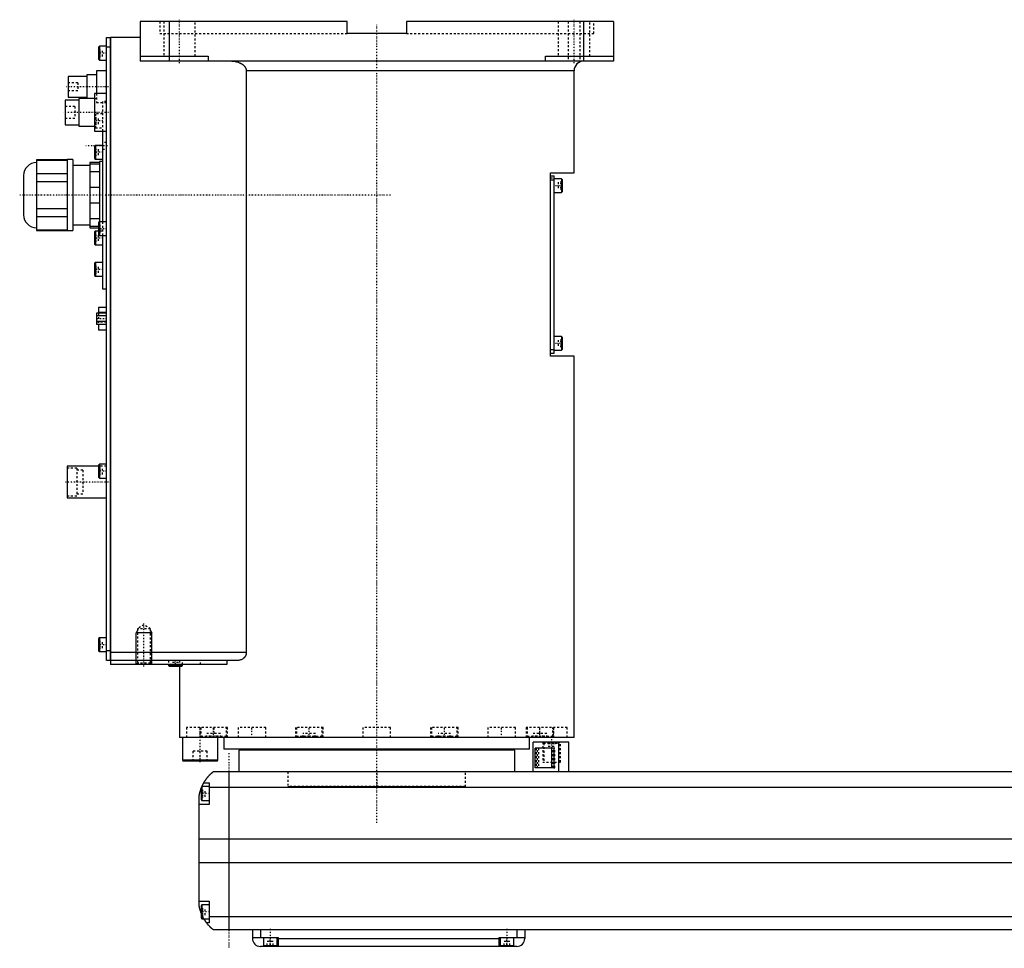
# Model space of a CAD drawing. Extents: x -181 to 906, y -123 to 443.
# Tile 1 of 4: x -181 to 318, y -82 to 389. Entities that reach past the tile are written whole.
import ezdxf

# ---------------------------------------------------------------- set-up
doc = ezdxf.new("R2010")
doc.units = 0
doc.linetypes.add('CENTER', pattern=[1.5, 0.45, -0.5, 0.05, -0.5])
doc.linetypes.add('DASHED', pattern=[2, 1, -1])
for name, color, linetype in [('AM_0', 7, 'CONTINUOUS'), ('AM_10', 7, 'CONTINUOUS'), ('AM_3', 7, 'DASHED'), ('AM_7', 7, 'CENTER')]:
    doc.layers.add(name, color=color, linetype=linetype)

msp = doc.modelspace()

# ---------------------------------------------------------------- linework, layer by layer
at = {"layer": 'AM_0', "color": 7, "linetype": 'CONTINUOUS'}
for p, q in [((-15, 388), (-120, 388)), ((-120, 388), (-120, 368)), ((-105, 368), (-105, 388)), ((-15, 382), (-15, 388)), ((15, 388), (15, 382)), ((120, 388), (15, 388)), ((105, 368), (105, 388)), ((120, 388), (120, 368)), ((-137, 64), (-137, 380)), ((-137, 380), (-135.05, 380)), ((-135.05, 64), (-135.05, 380)), ((-135, 379.95), (-135.05, 379.95)), ((-120, 380), (-135, 380)), ((-135, 380), (-135, 62)), ((15, 382), (-15, 382)), ((-140.6, 375.5), (-141, 375.1)), ((-141, 375.1), (-141, 368.9)), ((-137, 375.5), (-140.6, 375.5)), ((-140.6, 375.5), (-140.6, 368.5)), ((-135.05, 375), (-137, 375)), ((-135, 374.95), (-135.05, 374.95)), ((-120, 370.5), (-85.5, 370.5)), ((-85.5, 370.5), (-85.5, 368)), ((85.5, 370.5), (120, 370.5)), ((85.5, 368), (85.5, 370.5)), ((-141, 368.9), (-140.6, 368.5)), ((-140.6, 368.5), (-137, 368.5)), ((120, 368), (-120, 368)), ((-147, 360.25), (-156.5, 360.25)), ((-156.5, 360.25), (-156.5, 349.75)), ((-142, 361), (-147, 361)), ((-147, 361), (-147, 349)), ((-137, 363), (-142, 363)), ((-142, 363), (-142, 351.5)), ((-66.14, 363), (-66.14, 68)), ((100, 363), (-66.14, 363)), ((100, 311.3), (100, 363)), ((-156.5, 349.75), (-147, 349.75)), ((-137, 351.5), (-143, 351.5)), ((-143, 351.5), (-143, 332.5)), ((-151, 348.25), (-158, 348.25)), ((-158, 348.25), (-158, 335.75)), ((-143, 349), (-151, 349)), ((-151, 349), (-151, 335)), ((-158, 335.75), (-151, 335.75)), ((-151, 335), (-143, 335)), ((-143, 332.5), (-137, 332.5)), ((-139, 332.5), (-139, 286.5)), ((-142.6, 325.25), (-143, 324.85)), ((-143, 324.85), (-143, 318.65)), ((-139, 325.25), (-142.6, 325.25)), ((-142.6, 325.25), (-142.6, 318.25)), ((-157, 317.88), (-172.5, 317.88)), ((-172.5, 317.88), (-172.5, 282.12)), ((-172.5, 317.73), (-157, 317.73)), ((-154, 318), (-157, 318)), ((-157, 318), (-157, 282)), ((-154, 318), (-154, 282)), ((-145.5, 315), (-154, 315)), ((-140.5, 316.5), (-145.5, 316.5)), ((-145.5, 316.5), (-145.5, 283.5)), ((-145.5, 315.87), (-140.5, 315.87)), ((-143, 318.65), (-142.6, 318.25)), ((-142.6, 318.25), (-139, 318.25)), ((-139, 317), (-140.5, 317)), ((-140.5, 317), (-140.5, 286.48)), ((-179, 310), (-179, 290)), ((-157, 310.85), (-172.5, 310.85)), ((-140.5, 311.84), (-145.5, 311.84)), ((88, 218.3), (88, 311.3)), ((88, 311.3), (100, 311.3)), ((88, 309.8), (90, 309.8)), ((90, 219.8), (90, 309.8)), ((-172.5, 306.88), (-157, 306.88)), ((88, 307.8), (90, 307.8)), ((93.6, 308.3), (90, 308.3)), ((94, 307.9), (93.6, 308.3)), ((93.6, 308.3), (93.6, 301.3)), ((94, 307.9), (94, 301.7)), ((-145.5, 304.03), (-140.5, 304.03)), ((90, 301.3), (93.6, 301.3)), ((93.6, 301.3), (94, 301.7)), ((-140.5, 295.97), (-145.5, 295.97)), ((-157, 293.12), (-172.5, 293.12)), ((-172.5, 289.15), (-157, 289.15)), ((-154, 285), (-145.5, 285)), ((-145.5, 288.16), (-140.5, 288.16)), ((-140.6, 286.5), (-141, 286.1)), ((-141, 286.1), (-141, 279.9)), ((-137, 286.5), (-140.6, 286.5)), ((-140.6, 286.5), (-140.6, 279.5)), ((-157, 282.27), (-172.5, 282.27)), ((-172.5, 282.12), (-157, 282.12)), ((-157, 282), (-154, 282)), ((-141, 284.13), (-145.5, 284.13)), ((-145.5, 283.5), (-141, 283.5)), ((-142.6, 281.75), (-143, 281.35)), ((-143, 281.35), (-143, 275.15)), ((-141, 281.75), (-142.6, 281.75)), ((-142.6, 281.75), (-142.6, 274.75)), ((-141, 279.9), (-140.6, 279.5)), ((-140.6, 279.5), (-137, 279.5)), ((-139, 279.5), (-139, 252.5)), ((-143, 275.15), (-142.6, 274.75)), ((-142.6, 274.75), (-139, 274.75)), ((-142.6, 265.83), (-143, 265.43)), ((-143, 265.43), (-143, 259.23)), ((-139, 265.83), (-142.6, 265.83)), ((-142.6, 265.83), (-142.6, 258.83)), ((-143, 259.23), (-142.6, 258.83)), ((-142.6, 258.83), (-139, 258.83)), ((-139, 252.5), (-137, 252.5)), ((-137, 240.19), (-142, 240.19)), ((-142, 240.19), (-142, 234.41)), ((-137, 243), (-141.1, 243)), ((-141.1, 243), (-141.1, 240.19)), ((-137, 240.47), (-141.1, 240.47)), ((-137, 238.74), (-142, 238.74)), ((-137, 235.86), (-142, 235.86)), ((-137, 234.41), (-142, 234.41)), ((-141.1, 234.41), (-141.1, 231.6)), ((-137, 231.6), (-141.1, 231.6)), ((93.6, 228.3), (90, 228.3)), ((94, 227.9), (93.6, 228.3)), ((93.6, 228.3), (93.6, 221.3)), ((94, 227.9), (94, 221.7)), ((88, 221.8), (90, 221.8)), ((88, 219.8), (90, 219.8)), ((90, 221.3), (93.6, 221.3)), ((93.6, 221.3), (94, 221.7)), ((100, 218.3), (88, 218.3)), ((100, 25), (100, 218.3)), ((-141, 162.5), (-157, 162.5)), ((-157, 162.5), (-157, 146.5)), ((-140.6, 163.5), (-141, 163.1)), ((-141, 163.1), (-141, 156.9)), ((-137, 163.5), (-140.6, 163.5)), ((-140.6, 163.5), (-140.6, 156.5)), ((-141, 156.9), (-140.6, 156.5)), ((-140.6, 156.5), (-137, 156.5)), ((-157, 146.5), (-137, 146.5)), ((-140.6, 75.5), (-141, 75.1)), ((-141, 75.1), (-141, 68.9)), ((-137, 75.5), (-140.6, 75.5)), ((-140.6, 75.5), (-140.6, 68.5)), ((-141, 68.9), (-140.6, 68.5)), ((-140.6, 68.5), (-137, 68.5)), ((-137, 69), (-135.05, 69)), ((-135, 69.05), (-135.05, 69.05)), ((-66.14, 68), (-135, 68)), ((-135.05, 64), (-137, 64)), ((-135, 64.05), (-135.05, 64.05)), ((-70.42, 64), (-135, 64)), ((-75.99, 62), (-135, 62)), ((-105.5, 62), (-105.5, 61.4)), ((-105.5, 61.4), (-105.1, 61)), ((-98.5, 61.4), (-105.5, 61.4)), ((-98.9, 61), (-105.1, 61)), ((-100, 61), (-100, 25)), ((-98.9, 61), (-98.5, 61.4)), ((-98.5, 61.4), (-98.5, 62)), ((-75.99, 64), (-75.99, 62)), ((100, 25), (-100, 25)), ((-98.5, 25), (-98.5, 13.4)), ((-88.79, 25.01), (-88.79, 25)), ((-80.5, 13.4), (-80.5, 25)), ((-77.5, 25), (-77.5, 19)), ((-40.35, 25), (-40.35, 25)), ((77.5, 19), (77.5, 25)), ((88.79, 25), (88.79, 25.01)), ((79.35, 7.5), (79.35, 22.5)), ((97.35, 22.5), (79.35, 22.5)), ((92.35, 7.5), (92.35, 22.5)), ((97.35, 7.5), (97.35, 22.5)), ((77.5, 19), (-77.5, 19)), ((-70, 18.5), (-70, 7.5)), ((70, 18.5), (-70, 18.5)), ((-55, 19), (-55, 18.5)), ((55, 18.5), (55, 19)), ((70, 7.5), (70, 18.5)), ((89.75, 19.5), (80.32, 19.5)), ((80.32, 9.5), (80.32, 19.5)), ((88.64, 19.5), (88.64, 9.5)), ((89.75, 19.5), (89.75, 9.5)), ((-98.5, 13.4), (-98.1, 13)), ((-80.5, 13.4), (-98.5, 13.4)), ((-80.9, 13), (-98.1, 13)), ((-80.9, 13), (-80.5, 13.4)), ((517, 7.5), (-83, 7.5)), ((-75, 7.5), (-75, -72.5)), ((89.75, 9.5), (80.32, 9.5)), ((-88.6, 0), (-89, -0.4)), ((-85, 0), (-88.6, 0)), ((-88.6, 0), (-88.6, -7)), ((-87.65, 2), (-85, 2)), ((-85, 2), (-85, -9)), ((-90, -60.5), (-90, -4.5)), ((-89, -0.4), (-89, -6.6)), ((-85, -0.2), (519, -0.2)), ((-85, -9), (-90, -9)), ((-89, -6.6), (-88.6, -7)), ((-88.6, -7), (-85, -7)), ((-90, -26.54), (524, -26.54)), ((-90, -38.4), (524, -38.4)), ((-90, -58), (-85, -58)), ((-85, -58), (-85, -69)), ((-88.6, -60), (-89, -60.4)), ((-89, -60.4), (-89, -66.6)), ((-85, -60), (-88.6, -60)), ((-88.6, -60), (-88.6, -67)), ((-89, -66.6), (-88.6, -67)), ((-88.6, -67), (-85, -67)), ((-85, -69), (-86.34, -69)), ((-85, -65.78), (519, -65.78)), ((-83, -72.5), (517, -72.5)), ((-63, -72.5), (-63, -77)), ((-59, -72.5), (-59, -76.5)), ((71, -72.5), (71, -76.5)), ((75, -72.5), (75, -77)), ((-63, -76.5), (-50, -76.5)), ((-57.5, -76.5), (-57.5, -80.5)), ((-50.5, -80.5), (-50.5, -76.5)), ((-50, -76.5), (-50, -81)), ((-50, -77), (62, -77)), ((62, -76.5), (75, -76.5)), ((62, -81), (62, -76.5)), ((62.5, -76.5), (62.5, -80.5)), ((69.5, -80.5), (69.5, -76.5)), ((71, -81), (-59, -81)), ((-57.5, -80.5), (-50.5, -80.5)), ((-54, -81), (-54, -80.5)), ((62.5, -80.5), (69.5, -80.5)), ((66, -81), (66, -80.5))]:
    msp.add_line(p, q, dxfattribs=at)
for points in [[(-73.48, 368, 0), (-73.23, 368, 0), (-72.69, 367.97, 0), (-72.14, 367.91, 0), (-71.86, 367.87, 0), (-71.59, 367.82, 0), (-71.05, 367.7, 0), (-70.53, 367.56, 0), (-70.04, 367.4, 0), (-69.53, 367.19, 0), (-69.24, 367.05, 0), (-69.16, 367.01, 0), (-69.07, 366.97, 0), (-69.03, 366.95, 0), (-68.99, 366.93, 0), (-68.91, 366.88, 0), (-68.83, 366.84, 0), (-68.79, 366.81, 0), (-68.75, 366.79, 0), (-68.67, 366.74, 0), (-68.59, 366.7, 0), (-68.55, 366.67, 0), (-68.51, 366.65, 0), (-68.44, 366.6, 0), (-68.36, 366.55, 0), (-68.29, 366.5, 0), (-68.21, 366.45, 0), (-68.14, 366.4, 0), (-68.11, 366.37, 0), (-68.07, 366.35, 0), (-68, 366.29, 0), (-67.93, 366.24, 0), (-67.87, 366.19, 0), (-67.8, 366.13, 0), (-67.73, 366.08, 0), (-67.7, 366.05, 0), (-67.66, 366.02, 0), (-67.6, 365.96, 0), (-67.53, 365.89, 0), (-67.46, 365.83, 0), (-67.4, 365.77, 0), (-67.33, 365.7, 0), (-67.3, 365.67, 0), (-67.27, 365.63, 0), (-67.21, 365.56, 0), (-67.15, 365.49, 0), (-67.09, 365.42, 0), (-67.03, 365.35, 0), (-66.97, 365.28, 0), (-66.94, 365.24, 0), (-66.92, 365.21, 0), (-66.86, 365.13, 0), (-66.81, 365.06, 0), (-66.76, 364.98, 0), (-66.71, 364.91, 0), (-66.67, 364.83, 0), (-66.65, 364.79, 0), (-66.62, 364.76, 0), (-66.58, 364.68, 0), (-66.54, 364.6, 0), (-66.52, 364.57, 0), (-66.5, 364.53, 0), (-66.47, 364.45, 0), (-66.43, 364.37, 0), (-66.41, 364.32, 0), (-66.4, 364.28, 0), (-66.36, 364.2, 0), (-66.33, 364.11, 0), (-66.3, 364.02, 0), (-66.28, 363.94, 0), (-66.25, 363.85, 0), (-66.24, 363.8, 0), (-66.23, 363.76, 0), (-66.21, 363.67, 0), (-66.19, 363.58, 0), (-66.18, 363.49, 0), (-66.17, 363.4, 0), (-66.16, 363.31, 0), (-66.15, 363.26, 0), (-66.15, 363.22, 0), (-66.15, 363.13, 0), (-66.14, 363.04, 0), (-66.14, 363, 0)], [(-66.14, 68, 0), (-66.14, 67.97, 0), (-66.15, 67.9, 0), (-66.15, 67.83, 0), (-66.15, 67.79, 0), (-66.15, 67.76, 0), (-66.16, 67.69, 0), (-66.16, 67.62, 0), (-66.17, 67.55, 0), (-66.18, 67.48, 0), (-66.19, 67.41, 0), (-66.2, 67.38, 0), (-66.21, 67.34, 0), (-66.22, 67.27, 0), (-66.23, 67.21, 0), (-66.25, 67.14, 0), (-66.27, 67.07, 0), (-66.29, 67, 0), (-66.3, 66.97, 0), (-66.31, 66.94, 0), (-66.33, 66.87, 0), (-66.35, 66.81, 0), (-66.36, 66.77, 0), (-66.37, 66.74, 0), (-66.4, 66.68, 0), (-66.42, 66.61, 0), (-66.44, 66.58, 0), (-66.45, 66.55, 0), (-66.48, 66.49, 0), (-66.51, 66.43, 0), (-66.54, 66.37, 0), (-66.57, 66.31, 0), (-66.6, 66.25, 0), (-66.62, 66.22, 0), (-66.63, 66.19, 0), (-66.67, 66.13, 0), (-66.7, 66.07, 0), (-66.74, 66.02, 0), (-66.77, 65.96, 0), (-66.81, 65.91, 0), (-66.83, 65.88, 0), (-66.84, 65.86, 0), (-66.88, 65.8, 0), (-66.92, 65.75, 0), (-66.96, 65.7, 0), (-67, 65.65, 0), (-67.04, 65.6, 0), (-67.06, 65.58, 0), (-67.08, 65.56, 0), (-67.12, 65.51, 0), (-67.16, 65.47, 0), (-67.2, 65.42, 0), (-67.24, 65.38, 0), (-67.28, 65.34, 0), (-67.3, 65.32, 0), (-67.32, 65.3, 0), (-67.36, 65.25, 0), (-67.4, 65.21, 0), (-67.45, 65.17, 0), (-67.49, 65.14, 0), (-67.53, 65.1, 0), (-67.55, 65.08, 0), (-67.58, 65.06, 0), (-67.62, 65.02, 0), (-67.67, 64.99, 0), (-67.69, 64.97, 0), (-67.83, 64.86, 0), (-68.12, 64.67, 0), (-68.41, 64.5, 0), (-68.72, 64.36, 0), (-69.03, 64.24, 0), (-69.34, 64.14, 0), (-69.5, 64.1, 0), (-69.66, 64.07, 0), (-69.97, 64.02, 0), (-70.27, 64, 0), (-70.42, 64, 0)], [(-87.65, 2, 0), (-87.62, 2.05, 0), (-87.57, 2.14, 0), (-87.52, 2.23, 0), (-87.49, 2.27, 0), (-87.46, 2.32, 0), (-87.41, 2.41, 0), (-87.35, 2.5, 0), (-87.3, 2.59, 0), (-87.24, 2.68, 0), (-87.19, 2.76, 0), (-87.16, 2.81, 0), (-87.13, 2.85, 0), (-87.07, 2.94, 0), (-87.02, 3.03, 0), (-86.96, 3.11, 0), (-86.9, 3.2, 0), (-86.85, 3.28, 0), (-86.82, 3.33, 0), (-86.79, 3.37, 0), (-86.73, 3.45, 0), (-86.67, 3.53, 0), (-86.64, 3.58, 0), (-86.62, 3.62, 0), (-86.56, 3.7, 0), (-86.5, 3.78, 0), (-86.47, 3.82, 0), (-86.44, 3.86, 0), (-86.38, 3.94, 0), (-86.33, 4.01, 0), (-86.27, 4.09, 0), (-86.21, 4.17, 0), (-86.15, 4.24, 0), (-86.12, 4.28, 0), (-86.1, 4.32, 0), (-86.04, 4.39, 0), (-85.98, 4.46, 0), (-85.92, 4.54, 0), (-85.87, 4.61, 0), (-85.81, 4.68, 0), (-85.78, 4.71, 0), (-85.75, 4.75, 0), (-85.69, 4.82, 0), (-85.64, 4.89, 0), (-85.58, 4.95, 0), (-85.52, 5.02, 0), (-85.47, 5.08, 0), (-85.44, 5.12, 0), (-85.41, 5.15, 0), (-85.36, 5.21, 0), (-85.3, 5.28, 0), (-85.25, 5.34, 0), (-85.19, 5.4, 0), (-85.14, 5.46, 0), (-85.11, 5.49, 0), (-85.08, 5.52, 0), (-85.03, 5.58, 0), (-84.97, 5.64, 0), (-84.92, 5.7, 0), (-84.87, 5.75, 0), (-84.81, 5.81, 0), (-84.79, 5.84, 0), (-84.76, 5.87, 0), (-84.71, 5.92, 0), (-84.66, 5.98, 0), (-84.63, 6, 0), (-84.6, 6.03, 0), (-84.55, 6.08, 0), (-84.5, 6.13, 0), (-84.48, 6.16, 0), (-84.45, 6.18, 0), (-84.4, 6.23, 0), (-84.35, 6.28, 0), (-84.3, 6.33, 0), (-84.25, 6.38, 0), (-84.2, 6.43, 0), (-84.18, 6.45, 0), (-84.16, 6.47, 0), (-84.11, 6.52, 0), (-84.06, 6.56, 0), (-84.02, 6.61, 0), (-83.97, 6.65, 0), (-83.93, 6.69, 0), (-83.9, 6.71, 0), (-83.88, 6.73, 0), (-83.84, 6.77, 0), (-83.8, 6.81, 0), (-83.75, 6.85, 0), (-83.71, 6.88, 0), (-83.67, 6.92, 0), (-83.66, 6.94, 0), (-83.64, 6.95, 0), (-83.6, 6.99, 0), (-83.56, 7.02, 0), (-83.53, 7.05, 0), (-83.49, 7.08, 0), (-83.46, 7.11, 0), (-83.44, 7.13, 0), (-83.43, 7.14, 0), (-83.39, 7.17, 0), (-83.36, 7.19, 0), (-83.34, 7.22, 0), (-83.31, 7.24, 0), (-83.28, 7.27, 0), (-83.27, 7.28, 0), (-83.25, 7.29, 0), (-83.23, 7.31, 0), (-83.21, 7.33, 0), (-83.2, 7.34, 0), (-83.18, 7.35, 0), (-83.16, 7.36, 0), (-83.14, 7.38, 0), (-83.13, 7.39, 0), (-83.13, 7.4, 0), (-83.11, 7.41, 0), (-83.09, 7.42, 0), (-83.08, 7.44, 0), (-83.06, 7.45, 0), (-83.05, 7.46, 0), (-83.05, 7.46, 0), (-83.04, 7.47, 0), (-83.03, 7.47, 0), (-83.02, 7.48, 0), (-83.02, 7.49, 0), (-83.01, 7.49, 0), (-83.01, 7.49, 0), (-83.01, 7.5, 0), (-83, 7.5, 0), (-83, 7.5, 0), (-83, 7.5, 0), (-83, 7.5, 0)], [(-88.69, -0.09, 0), (-88.65, 0.01, 0), (-88.56, 0.21, 0), (-88.47, 0.4, 0), (-88.43, 0.49, 0), (-88.39, 0.58, 0), (-88.31, 0.76, 0), (-88.22, 0.92, 0), (-88.14, 1.08, 0), (-88.07, 1.23, 0), (-88, 1.36, 0), (-87.96, 1.43, 0), (-87.93, 1.49, 0), (-87.87, 1.6, 0), (-87.82, 1.7, 0), (-87.77, 1.79, 0), (-87.73, 1.86, 0), (-87.7, 1.91, 0), (-87.68, 1.94, 0), (-87.67, 1.96, 0), (-87.66, 1.98, 0), (-87.65, 2, 0), (-87.65, 2, 0)], [(-90, -4.5, 0), (-89.98, -4.39, 0), (-89.94, -4.18, 0), (-89.9, -3.97, 0), (-89.88, -3.87, 0), (-89.86, -3.77, 0), (-89.81, -3.56, 0), (-89.77, -3.36, 0), (-89.72, -3.15, 0), (-89.66, -2.95, 0), (-89.61, -2.74, 0), (-89.58, -2.64, 0), (-89.55, -2.54, 0), (-89.49, -2.33, 0), (-89.43, -2.13, 0), (-89.37, -1.92, 0), (-89.31, -1.72, 0), (-89.24, -1.52, 0), (-89.21, -1.43, 0), (-89.17, -1.33, 0), (-89.1, -1.14, 0), (-89.03, -0.95, 0), (-89, -0.86, 0)], [(-89, -64.14, 0), (-89.04, -64.04, 0), (-89.11, -63.84, 0), (-89.18, -63.64, 0), (-89.22, -63.54, 0), (-89.25, -63.44, 0), (-89.32, -63.24, 0), (-89.38, -63.03, 0), (-89.45, -62.82, 0), (-89.51, -62.61, 0), (-89.57, -62.41, 0), (-89.6, -62.3, 0), (-89.63, -62.2, 0), (-89.68, -61.99, 0), (-89.73, -61.78, 0), (-89.78, -61.57, 0), (-89.83, -61.37, 0), (-89.87, -61.17, 0), (-89.89, -61.07, 0), (-89.91, -60.97, 0), (-89.95, -60.78, 0), (-89.98, -60.59, 0), (-90, -60.5, 0)], [(-86.34, -69, 0), (-86.34, -69, 0), (-86.35, -68.98, 0), (-86.37, -68.96, 0), (-86.38, -68.94, 0), (-86.4, -68.92, 0), (-86.44, -68.86, 0), (-86.49, -68.79, 0), (-86.55, -68.71, 0), (-86.62, -68.61, 0), (-86.7, -68.5, 0), (-86.74, -68.44, 0), (-86.78, -68.38, 0), (-86.87, -68.25, 0), (-86.96, -68.11, 0), (-87.06, -67.96, 0), (-87.16, -67.8, 0), (-87.27, -67.64, 0), (-87.32, -67.55, 0), (-87.37, -67.47, 0), (-87.48, -67.29, 0), (-87.59, -67.1, 0), (-87.65, -67, 0)], [(-83, -72.5, 0), (-83, -72.5, 0), (-83.01, -72.49, 0), (-83.02, -72.49, 0), (-83.02, -72.48, 0), (-83.03, -72.48, 0), (-83.03, -72.48, 0), (-83.04, -72.47, 0), (-83.04, -72.46, 0), (-83.05, -72.46, 0), (-83.06, -72.45, 0), (-83.07, -72.44, 0), (-83.07, -72.44, 0), (-83.08, -72.43, 0), (-83.09, -72.43, 0), (-83.1, -72.42, 0), (-83.11, -72.41, 0), (-83.11, -72.41, 0), (-83.13, -72.39, 0), (-83.14, -72.38, 0), (-83.15, -72.38, 0), (-83.16, -72.37, 0), (-83.17, -72.36, 0), (-83.19, -72.34, 0), (-83.21, -72.33, 0), (-83.22, -72.31, 0), (-83.24, -72.3, 0), (-83.25, -72.29, 0), (-83.26, -72.28, 0), (-83.28, -72.26, 0), (-83.3, -72.25, 0), (-83.32, -72.23, 0), (-83.35, -72.21, 0), (-83.37, -72.19, 0), (-83.38, -72.18, 0), (-83.39, -72.17, 0), (-83.42, -72.15, 0), (-83.44, -72.13, 0), (-83.47, -72.1, 0), (-83.49, -72.08, 0), (-83.52, -72.06, 0), (-83.54, -72.04, 0), (-83.55, -72.03, 0), (-83.58, -72.01, 0), (-83.61, -71.98, 0), (-83.64, -71.95, 0), (-83.67, -71.93, 0), (-83.7, -71.9, 0), (-83.71, -71.89, 0), (-83.73, -71.87, 0), (-83.76, -71.84, 0), (-83.79, -71.81, 0), (-83.83, -71.78, 0), (-83.86, -71.75, 0), (-83.89, -71.72, 0), (-83.91, -71.7, 0), (-83.93, -71.69, 0), (-83.96, -71.65, 0), (-84, -71.62, 0), (-84.02, -71.6, 0), (-84.04, -71.59, 0), (-84.07, -71.55, 0), (-84.11, -71.52, 0), (-84.13, -71.5, 0), (-84.15, -71.48, 0), (-84.19, -71.44, 0), (-84.22, -71.41, 0), (-84.26, -71.37, 0), (-84.3, -71.33, 0), (-84.34, -71.29, 0), (-84.36, -71.27, 0), (-84.38, -71.25, 0), (-84.42, -71.21, 0), (-84.46, -71.17, 0), (-84.6, -71.03, 0), (-84.86, -70.77, 0), (-85.11, -70.49, 0), (-85.38, -70.19, 0), (-85.51, -70.03, 0), (-85.65, -69.87, 0), (-85.92, -69.54, 0), (-86.2, -69.18, 0), (-86.34, -69, 0)]]:
    msp.add_polyline3d(points, dxfattribs=at)
for centre, radius, start, end in [((105, 363), 5, 90, 180), ((-172.5, 310), 6.5, 90, 180), ((-172.5, 290), 6.5, 180, 270), ((-59, -77), 4, 180, 270), ((71, -77), 4, 270, 0)]:
    msp.add_arc(centre, radius, start, end, dxfattribs=at)
at = {"layer": 'AM_10', "color": 7, "linetype": 'CONTINUOUS'}
for p, q in [((-121.32, 79.17), (-122, 78)), ((-114, 78), (-122, 78)), ((-122, 62), (-122, 78)), ((-114.68, 79.17), (-114, 78)), ((-114, 62), (-114, 78))]:
    msp.add_line(p, q, dxfattribs=at)
at = {"layer": 'AM_3', "color": 6, "linetype": 'DASHED'}
for p, q in [((-110, 388), (-110, 382)), ((-108, 388), (-108, 370.5)), ((-92, 370.5), (-92, 388)), ((92, 388), (92, 370.5)), ((97, 388), (97, 368)), ((103, 388), (103, 368)), ((108, 370.5), (108, 388)), ((110, 382), (110, 388)), ((-110, 382), (-15, 382)), ((15, 382), (110, 382)), ((-141, 373.73), (-139, 373.73)), ((-141, 372.87), (-139, 372.87)), ((-141, 371.13), (-139, 371.13)), ((-141, 370.27), (-139, 370.27)), ((-139, 370.27), (-139, 373.73)), ((-151.5, 357), (-156.5, 357)), ((-151.5, 357), (-151.5, 353)), ((-156.5, 353), (-151.5, 353)), ((-142, 351.5), (-142, 347)), ((-153, 345), (-158, 345)), ((-153, 345), (-153, 339)), ((-143, 349), (-142, 349)), ((-142, 347), (-137, 347)), ((-137, 347.5), (-139, 347.5)), ((-139, 347.5), (-139, 332.5)), ((-142.6, 341.17), (-143, 340.77)), ((-143, 339.4), (-141, 339.4)), ((-139, 341.17), (-142.6, 341.17)), ((-142.6, 341.17), (-142.6, 334.17)), ((-141, 335.94), (-141, 339.4)), ((-158, 339), (-153, 339)), ((-143, 338.54), (-141, 338.54)), ((-143, 336.81), (-141, 336.81)), ((-143, 335.94), (-141, 335.94)), ((-143, 334.57), (-142.6, 334.17)), ((-142.6, 334.17), (-139, 334.17)), ((-137, 326.65), (-139, 326.65)), ((-143, 323.25), (-141, 323.25)), ((-143, 321.75), (-141, 321.75)), ((-143, 320.25), (-141, 320.25)), ((-141, 320.25), (-141, 323.25)), ((-139, 323.35), (-137, 323.35)), ((88, 308.8), (90, 308.8)), ((94, 306.53), (92, 306.53)), ((92, 306.53), (92, 303.07)), ((94, 305.67), (92, 305.67)), ((94, 303.93), (92, 303.93)), ((94, 303.07), (92, 303.07)), ((-141, 284.73), (-139, 284.73)), ((-140.5, 286.48), (-140.5, 283)), ((-139, 286.5), (-139, 279.5)), ((-143, 279.75), (-141, 279.75)), ((-140.5, 284.13), (-141, 284.13)), ((-141, 283.87), (-139, 283.87)), ((-141, 283.5), (-140.5, 283.5)), ((-141, 282.13), (-139, 282.13)), ((-139, 281.75), (-141, 281.75)), ((-141, 281.27), (-139, 281.27)), ((-141, 276.75), (-141, 279.75)), ((-140.5, 283), (-139, 283)), ((-143, 278.25), (-141, 278.25)), ((-143, 276.75), (-141, 276.75)), ((-143, 264.06), (-141, 264.06)), ((-143, 263.19), (-141, 263.19)), ((-143, 261.46), (-141, 261.46)), ((-143, 260.6), (-141, 260.6)), ((-141, 260.6), (-141, 264.06)), ((-141.1, 240.19), (-141.1, 234.41)), ((-137, 238.85), (-142, 238.85)), ((-142, 235.75), (-137, 235.75)), ((-137, 235.87), (-141.1, 235.87)), ((94, 226.53), (92, 226.53)), ((92, 226.53), (92, 223.07)), ((94, 225.67), (92, 225.67)), ((94, 223.93), (92, 223.93)), ((94, 223.07), (92, 223.07)), ((-152, 161.5), (-157, 161.5)), ((-152, 161.5), (-152, 147.5)), ((-149, 160.5), (-152, 160.5)), ((-149, 160.5), (-149, 148.5)), ((-137, 162.5), (-141, 162.5)), ((-141, 161.73), (-139, 161.73)), ((-141, 160.87), (-139, 160.87)), ((-139, 158.27), (-139, 161.73)), ((-141, 159.13), (-139, 159.13)), ((-141, 158.27), (-139, 158.27)), ((-157, 147.5), (-152, 147.5)), ((-152, 148.5), (-149, 148.5)), ((-118, 82), (-121.32, 80.08)), ((-121.32, 80.08), (-121.32, 62.68)), ((-114.68, 80.08), (-121.32, 80.08)), ((-114.68, 80.08), (-118, 82)), ((-114.68, 62.68), (-114.68, 80.08)), ((-141, 73.73), (-139, 73.73)), ((-141, 72.87), (-139, 72.87)), ((-141, 71.13), (-139, 71.13)), ((-141, 70.27), (-139, 70.27)), ((-139, 70.27), (-139, 73.73)), ((-121.32, 62.68), (-122, 62)), ((-114.68, 62.68), (-121.32, 62.68)), ((-114, 62), (-114.68, 62.68)), ((-105.5, 64), (-105.5, 62)), ((-103.5, 61), (-103.5, 63)), ((-100.5, 63), (-103.5, 63)), ((-102, 61), (-102, 63)), ((-100.5, 61), (-100.5, 63)), ((-100, 64), (-100, 61)), ((-98.9, 61), (-100, 61)), ((-98.5, 62), (-98.5, 64)), ((-89.3, 62), (-89.3, 64)), ((-96.5, 30), (-96.5, 25)), ((-75.69, 30), (-96.5, 30)), ((-89.69, 30), (-89.69, 25)), ((-89.19, 30), (-89.19, 25.4)), ((-82.5, 25), (-82.5, 30)), ((-76.19, 25.4), (-76.19, 30)), ((-75.69, 25), (-75.69, 30)), ((-70.29, 30), (-70.29, 25)), ((-56.29, 30), (-70.29, 30)), ((-56.29, 25), (-56.29, 30)), ((-41.25, 30), (-41.25, 25)), ((-27.25, 30), (-41.25, 30)), ((-40.75, 30), (-40.75, 25.4)), ((-27.75, 25.4), (-27.75, 30)), ((-27.25, 25), (-27.25, 30)), ((-7, 30), (-7, 25)), ((7, 30), (-7, 30)), ((7, 25), (7, 30)), ((27.25, 30), (27.25, 25)), ((41.25, 30), (27.25, 30)), ((27.75, 30), (27.75, 25.4)), ((40.75, 25.4), (40.75, 30)), ((41.25, 25), (41.25, 30)), ((56.29, 30), (56.29, 25)), ((70.29, 30), (56.29, 30)), ((70.29, 25), (70.29, 30)), ((75.69, 30), (75.69, 25)), ((96.5, 30), (75.69, 30)), ((76.19, 30), (76.19, 25.4)), ((82.5, 30), (82.5, 25)), ((89.19, 25.4), (89.19, 30)), ((89.69, 25), (89.69, 30)), ((96.5, 25), (96.5, 30)), ((-89.19, 25.4), (-88.79, 25.01)), ((-76.19, 25.4), (-89.19, 25.4)), ((-86.12, 25), (-86.12, 27)), ((-79.25, 27), (-86.12, 27)), ((-84.8, 25), (-84.8, 27)), ((-84.01, 25), (-84.01, 27)), ((-81.36, 25), (-81.36, 27)), ((-80.58, 25), (-80.58, 27)), ((-79.25, 25), (-79.25, 27)), ((-76.59, 25), (-76.19, 25.4)), ((-40.75, 25.4), (-40.35, 25)), ((-27.75, 25.4), (-40.75, 25.4)), ((-37.45, 25), (-37.45, 27)), ((-31.05, 27), (-37.45, 27)), ((-37, 25), (-37, 27)), ((-34.7, 25), (-34.7, 27)), ((-33.8, 25), (-33.8, 27)), ((-31.5, 25), (-31.5, 27)), ((-31.05, 25), (-31.05, 27)), ((-28.15, 25), (-27.75, 25.4)), ((27.75, 25.4), (28.15, 25)), ((40.75, 25.4), (27.75, 25.4)), ((31.05, 25), (31.05, 27)), ((37.45, 27), (31.05, 27)), ((31.5, 25), (31.5, 27)), ((33.8, 25), (33.8, 27)), ((34.7, 25), (34.7, 27)), ((37, 25), (37, 27)), ((37.45, 25), (37.45, 27)), ((40.35, 25), (40.75, 25.4)), ((76.19, 25.4), (76.59, 25)), ((89.19, 25.4), (76.19, 25.4)), ((79.25, 25), (79.25, 27)), ((86.12, 27), (79.25, 27)), ((80.58, 25), (80.58, 27)), ((81.36, 25), (81.36, 27)), ((84.01, 25), (84.01, 27)), ((84.8, 25), (84.8, 27)), ((86.12, 25), (86.12, 27)), ((88.79, 25.01), (89.19, 25.4)), ((84.1, 22.5), (84.1, 12.5)), ((85, 22.5), (84.6, 22.1)), ((84.6, 22.1), (84.6, 12.5)), ((84.6, 22.1), (92.6, 22.1)), ((86.87, 22.5), (86.87, 20.5)), ((86.87, 20.5), (90.33, 20.5)), ((87.73, 22.5), (87.73, 20.5)), ((89.47, 22.5), (89.47, 20.5)), ((90.33, 22.5), (90.33, 20.5)), ((92.6, 22.1), (92.2, 22.5)), ((92.6, 12.5), (92.6, 22.1)), ((93.1, 12.5), (93.1, 22.5)), ((-93, 13), (-93, 18)), ((-86, 18), (-93, 18)), ((-89.5, 13), (-89.5, 18)), ((-86, 13), (-86, 18)), ((80.84, 19.5), (80.84, 9.5)), ((81.43, 9.5), (81.43, 19.5)), ((81.95, 19.5), (81.95, 9.5)), ((90.27, 19.5), (88.64, 19.5)), ((89.16, 9.5), (89.16, 19.5)), ((90.27, 9.5), (90.27, 19.5)), ((84.1, 12.5), (93.1, 12.5)), ((-45, 7.5), (-45, 0)), ((-45, 7.5), (-45, 0)), ((45, 0), (45, 7.5)), ((45, 0), (45, 7.5)), ((89.75, 9.5), (90.27, 9.5)), ((-45, 0), (45, 0)), ((45, 0), (-45, 0)), ((-89, -1.77), (-87, -1.77)), ((-89, -2.63), (-87, -2.63)), ((-89, -4.37), (-87, -4.37)), ((-87, -5.23), (-87, -1.77)), ((-89, -5.23), (-87, -5.23)), ((-89, -61.77), (-87, -61.77)), ((-89, -62.63), (-87, -62.63)), ((-89, -64.37), (-87, -64.37)), ((-87, -65.23), (-87, -61.77)), ((-89, -65.23), (-87, -65.23)), ((-55.5, -80.5), (-55.5, -78.5)), ((-52.5, -78.5), (-55.5, -78.5)), ((-54, -80.5), (-54, -76.5)), ((-52.5, -80.5), (-52.5, -78.5)), ((64.5, -80.5), (64.5, -78.5)), ((67.5, -78.5), (64.5, -78.5)), ((66, -80.5), (66, -76.5)), ((67.5, -80.5), (67.5, -78.5))]:
    msp.add_line(p, q, dxfattribs=at)
for points in [[(-89, -0.86, 0), (-88.95, -0.72, 0), (-88.84, -0.46, 0), (-88.74, -0.21, 0), (-88.69, -0.09, 0)], [(-87.65, -67, 0), (-87.69, -66.93, 0), (-87.76, -66.8, 0), (-87.84, -66.66, 0), (-87.88, -66.59, 0), (-87.92, -66.51, 0), (-88, -66.37, 0), (-88.08, -66.22, 0), (-88.15, -66.06, 0), (-88.23, -65.91, 0), (-88.31, -65.75, 0), (-88.35, -65.67, 0), (-88.39, -65.59, 0), (-88.46, -65.42, 0), (-88.54, -65.26, 0), (-88.61, -65.09, 0), (-88.69, -64.92, 0), (-88.76, -64.75, 0), (-88.8, -64.66, 0), (-88.83, -64.57, 0), (-88.9, -64.4, 0), (-88.97, -64.23, 0), (-89, -64.14, 0)]]:
    msp.add_polyline3d(points, dxfattribs=at)
at = {"layer": 'AM_7', "color": 4, "linetype": 'CENTER'}
for p, q in [((-100, 367), (-100, 389)), ((0, -18.4), (0, 386.4)), ((100, 367), (100, 389)), ((-136.8, 372), (-141.2, 372)), ((-136.03, 355), (-157.47, 355)), ((-135.95, 342), (-159.05, 342)), ((-138.8, 337.67), (-143.2, 337.67)), ((-136.5, 325), (-147.5, 325)), ((-138.8, 321.75), (-143.2, 321.75)), ((94.2, 304.8), (89.8, 304.8)), ((6.95, 300), (-181, 300)), ((-136.8, 283), (-141.2, 283)), ((-138.8, 278.25), (-143.2, 278.25)), ((-138.8, 262.33), (-143.2, 262.33)), ((-136.75, 237.3), (-142.25, 237.3)), ((94.2, 224.8), (89.8, 224.8)), ((-136.8, 160), (-141.2, 160)), ((-136, 154.5), (-158, 154.5)), ((-118, 61), (-118, 83)), ((-136.8, 72), (-141.2, 72)), ((-102, 60.85), (-102, 64.15)), ((-89.5, 12.4), (-89.5, 30.25)), ((-82.69, 24.75), (-82.69, 30.25)), ((-63.29, 24.75), (-63.29, 30.25)), ((-34.25, 24.75), (-34.25, 30.25)), ((34.25, 24.75), (34.25, 30.25)), ((63.29, 24.75), (63.29, 30.25)), ((82.69, 24.75), (82.69, 30.25)), ((89.5, 24.75), (89.5, 30.25)), ((88.6, 24.05), (88.6, 11.95)), ((-75, 17), (-75, -82)), ((0, 7.88), (0, -0.38)), ((-84.8, -3.5), (-89.2, -3.5)), ((-84.8, -63.5), (-89.2, -63.5)), ((-54, -72.1), (-54, -80.9)), ((66, -72.1), (66, -80.9))]:
    msp.add_line(p, q, dxfattribs=at)

doc.saveas('drawing.dxf')
